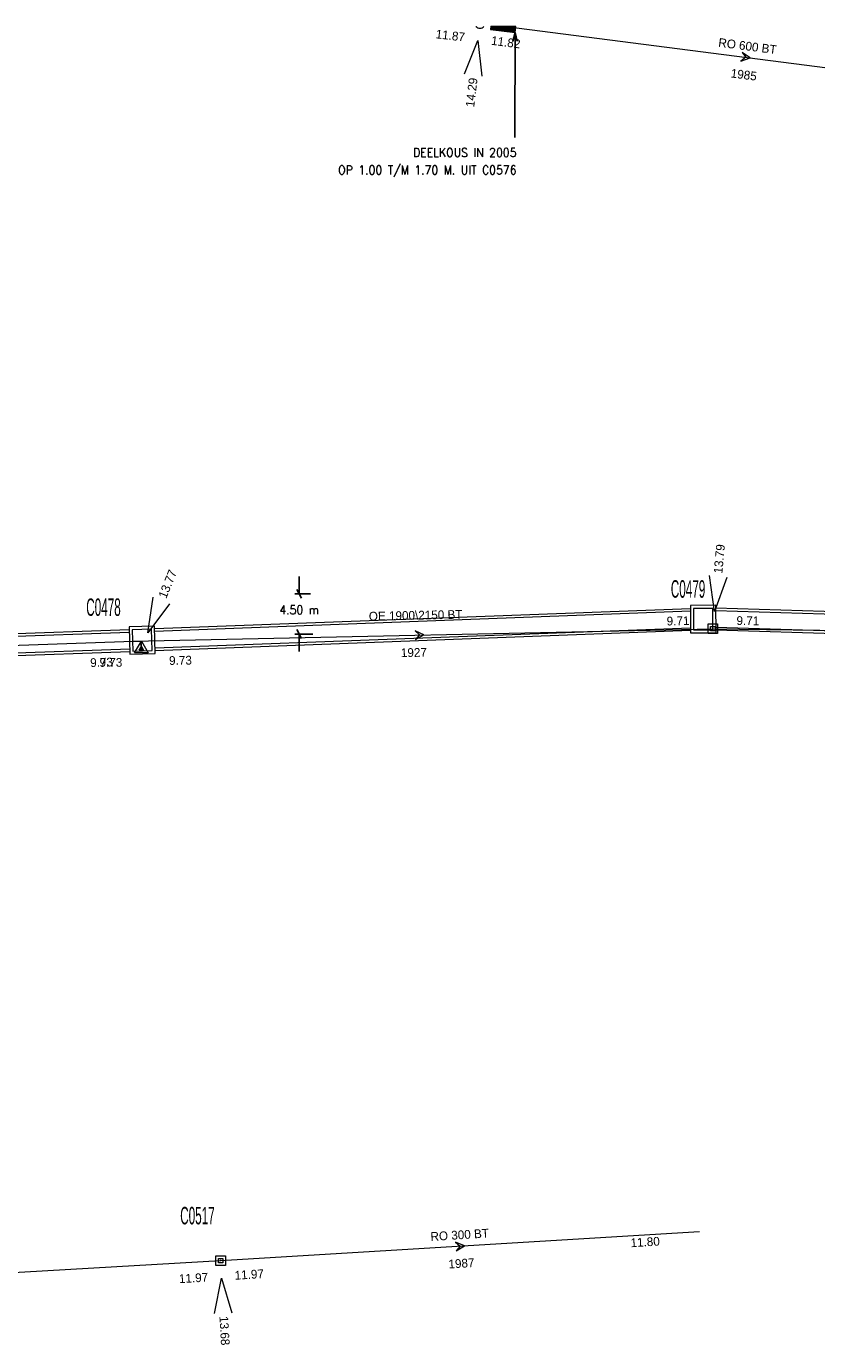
# Model space of a CAD drawing. Header units: metres. Extents: x 134532 to 134897, y 396007 to 396351.
# Tile 4 of 7: x 134643 to 134733, y 396200 to 396351. Entities that reach past the tile are written whole.
import ezdxf
from ezdxf.enums import TextEntityAlignment as Align

# ---------------------------------------------------------------- set-up
doc = ezdxf.new("R2010")
doc.units = ezdxf.units.M
doc.header["$MEASUREMENT"] = 0
doc.styles.get("Standard").update_dxf_attribs({"font": 'txt.shx'})
doc.styles.add('Style-ENGINEERING', font='ENGINEERING.shx')
doc.styles.add('Style-STANDARD', font='STANDARD.shx')
doc.dimstyles.get("Standard").update_dxf_attribs({"dimtxt": 180, "dimasz": 180, "dimexe": 180, "dimexo": 62.5, "dimgap": 90, "dimtad": 0, "dimtih": 1, "dimtoh": 1, "dimdec": 4, "dimzin": 1, "dimdsep": 46, "dimtxsty": 'Standard', "dimcen": 0.09, "dimadec": 0, "dimazin": 0, "dimtfac": 1, "dimtdec": 4, "dimtofl": 0, "dimtmove": 1, "dimatfit": 3, "dimfxl": 1, "dimtolj": 1, "dimtzin": 1, "dimarcsym": 0})

# ---------------------------------------------------------------- blocks, each defined once
blk = doc.blocks.new('IMENA_2')
at = {"color": 8, "linetype": 'Continuous', "lineweight": 0, "flags": 128}
for points in [[(0.77, -0.44), (-0.77, -0.44), (0, 0.89), (0.77, -0.44)], [(0.25, -0.14), (-0.25, -0.14), (0, 0.29), (0.25, -0.14)]]:
    blk.add_lwpolyline(points, close=True, dxfattribs=at)
at = {"color": 8, "linetype": 'Continuous', "lineweight": 0}
blk.add_point((0, 0), dxfattribs=at)
blk = doc.blocks.new('NAPRND_2')
at = {"color": 8, "linetype": 'Continuous', "lineweight": 0, "flags": 128}
blk.add_lwpolyline([(3.99, -1.05), (0, 0), (4.01, 0.95)], dxfattribs=at)
at = {"color": 8, "linetype": 'Continuous', "lineweight": 0, "style": 'Style-ENGINEERING'}
blk.add_text('13.77', height=1, dxfattribs=at).set_placement((6.02, 0), align=Align.MIDDLE_CENTER)
blk = doc.blocks.new('IMENV_2')
at = {"color": 8, "linetype": 'Continuous', "lineweight": 0, "flags": 128}
for points in [[(0.55, 0.55), (0.55, -0.55), (-0.55, -0.55), (-0.55, 0.55), (0.55, 0.55)], [(0.25, 0.25), (0.25, -0.25), (-0.25, -0.25), (-0.25, 0.25), (0.25, 0.25)]]:
    blk.add_lwpolyline(points, close=True, dxfattribs=at)
at = {"color": 8, "linetype": 'Continuous', "lineweight": 0}
blk.add_point((0, 0), dxfattribs=at)
blk = doc.blocks.new('NAPRND_3')
at = {"color": 8, "linetype": 'Continuous', "lineweight": 0, "flags": 128}
blk.add_lwpolyline([(3.99, -1.05), (0, 0), (4.01, 0.95)], dxfattribs=at)
at = {"color": 8, "linetype": 'Continuous', "lineweight": 0, "style": 'Style-ENGINEERING'}
blk.add_text('13.79', height=1, dxfattribs=at).set_placement((6.02, 0), align=Align.MIDDLE_CENTER)
blk = doc.blocks.new('IMENV_20')
at = {"color": 8, "linetype": 'Continuous', "lineweight": 0, "flags": 128}
for points in [[(0.55, 0.55), (0.55, -0.55), (-0.55, -0.55), (-0.55, 0.55), (0.55, 0.55)], [(0.25, 0.25), (0.25, -0.25), (-0.25, -0.25), (-0.25, 0.25), (0.25, 0.25)]]:
    blk.add_lwpolyline(points, close=True, dxfattribs=at)
at = {"color": 8, "linetype": 'Continuous', "lineweight": 0}
blk.add_point((0, 0), dxfattribs=at)
blk = doc.blocks.new('NAPRND_22')
at = {"color": 8, "linetype": 'Continuous', "lineweight": 0, "flags": 128}
blk.add_lwpolyline([(3.99, -1.05), (0, 0), (4.01, 0.95)], dxfattribs=at)
at = {"color": 8, "linetype": 'Continuous', "lineweight": 0, "style": 'Style-ENGINEERING'}
blk.add_text('13.68', height=1, dxfattribs=at).set_placement((6.02, 0), align=Align.MIDDLE_CENTER)
blk = doc.blocks.new('NAPRND_26')
at = {"color": 8, "linetype": 'Continuous', "lineweight": 0, "flags": 128}
blk.add_lwpolyline([(3.99, -1.05), (0, 0), (4.01, 0.95)], dxfattribs=at)
at = {"color": 8, "linetype": 'Continuous', "lineweight": 0, "style": 'Style-ENGINEERING'}
blk.add_text('14.29', height=1, rotation=180, dxfattribs=at).set_placement((5.99, 0), align=Align.MIDDLE_CENTER)
blk = doc.blocks.new('DIR_8')
at = {"color": 8, "linetype": 'Continuous', "lineweight": 0, "flags": 128}
blk.add_lwpolyline([(-0.5, 0.5), (0, 0), (-0.5, -0.5), (0.5, 0), (-0.5, 0.5)], close=True, dxfattribs=at)
blk = doc.blocks.new('DIR_30')
at = {"color": 8, "linetype": 'Continuous', "lineweight": 0, "flags": 128}
blk.add_lwpolyline([(-0.5, 0.5), (0, 0), (-0.5, -0.5), (0.5, 0), (-0.5, 0.5)], close=True, dxfattribs=at)
blk = doc.blocks.new('DIR_34')
at = {"color": 8, "linetype": 'Continuous', "lineweight": 0, "flags": 128}
blk.add_lwpolyline([(-0.5, 0.5), (0, 0), (-0.5, -0.5), (0.5, 0), (-0.5, 0.5)], close=True, dxfattribs=at)
blk = doc.blocks.new('*U144')
at = {"color": 8, "linetype": 'Continuous', "lineweight": 0, "flags": 128}
for points in [[(-1.23, 1.76), (-1.65, -1.36), (1.22, -1.76), (1.65, 1.36), (-1.23, 1.76)], [(-0.93, 1.36), (-1.26, -1.06), (0.93, -1.36), (1.26, 1.06), (-0.93, 1.36)]]:
    blk.add_lwpolyline(points, close=True, dxfattribs=at)
blk = doc.blocks.new('*U145')
at = {"color": 8, "linetype": 'Continuous', "lineweight": 0, "flags": 128}
for points in [[(-1.22, 1.76), (-1.65, -1.36), (1.23, -1.76), (1.65, 1.36), (-1.22, 1.76)], [(-0.93, 1.36), (-1.26, -1.06), (0.93, -1.36), (1.26, 1.06), (-0.93, 1.36)]]:
    blk.add_lwpolyline(points, close=True, dxfattribs=at)
blk = doc.blocks.new('*U151')
at = {"color": 8, "linetype": 'Continuous', "lineweight": 0}
for p, q in [((-28.75, 2.12), (28.75, 0.37)), ((-28.75, 1.82), (28.74, 0.07)), ((-28.74, -0.08), (28.68, -1.83)), ((-28.74, -0.38), (28.68, -2.12))]:
    blk.add_line(p, q, dxfattribs=at)
blk = doc.blocks.new('_Oblique_0.5')
at = {"color": 0, "linetype": 'ByBlock', "lineweight": -2}
for p, q in [((0, 0), (-1, 0)), ((0.5, 0.25), (-0.5, -0.25))]:
    blk.add_line(p, q, dxfattribs=at)
blk = doc.blocks.new('*D187')
at = {"color": 0, "linetype": 'Continuous', "lineweight": -2}
for p, q in [((134673.86, 396287.12), (134673.86, 396288.12)), ((134675.15, 396286.12), (134673.36, 396286.12)), ((134675.44, 396281.54), (134673.36, 396281.54)), ((134673.86, 396280.54), (134673.86, 396279.54))]:
    blk.add_line(p, q, dxfattribs=at)
at = {"layer": 'Defpoints', "color": 0, "linetype": 'Continuous'}
for p in [(134673.86, 396286.12), (134675.65, 396286.12), (134675.94, 396281.54)]:
    blk.add_point(p, dxfattribs=at)
at = {"color": 0, "linetype": 'Continuous', "lineweight": -2}
for p, rotation in [((134673.86, 396286.12), 270), ((134673.86, 396281.54), 90)]:
    blk.add_blockref('_Oblique_0.5', p, dxfattribs=dict(at, rotation=rotation))
at = {"color": 0, "linetype": 'Continuous', "lineweight": 0, "insert": (134673.86, 396284.3), "char_height": 1, "attachment_point": 5, "style": 'Style-STANDARD'}
blk.add_mtext('\\A1;4.50 m', dxfattribs=at)
blk = doc.blocks.new('*U154')
at = {"color": 8, "linetype": 'Continuous', "lineweight": 0}
for p, q in [((-26.68, 1.3), (34.57, 3.62)), ((-26.67, 1), (34.57, 3.32)), ((-26.62, -0.9), (34.58, 1.41)), ((-26.62, -1.2), (34.58, 1.11))]:
    blk.add_line(p, q, dxfattribs=at)
at = {"color": 8, "linetype": 'Continuous', "lineweight": 0, "style": 'Style-ENGINEERING'}
blk.add_text('9.73', height=1, rotation=2.0057, dxfattribs=at).set_placement((-32.77, -2.05), align=Align.TOP_CENTER)
blk = doc.blocks.new('*U155')
at = {"color": 8, "linetype": 'Continuous', "lineweight": 0}
for p, q in [((-31.19, 0.16), (31.13, 2.34)), ((-31.18, -0.14), (31.13, 2.04)), ((-31.09, -2.04), (31.18, 0.14)), ((-31.08, -2.34), (31.19, -0.16))]:
    blk.add_line(p, q, dxfattribs=at)
blk = doc.blocks.new('TerminatorOpen_0.5')
at = {"color": 0, "linetype": 'ByBlock', "lineweight": -2}
for q in [(-1, 0.25), (-1, 0), (-1, -0.25)]:
    blk.add_line((0, 0), q, dxfattribs=at)

msp = doc.modelspace()

# ---------------------------------------------------------------- hatches: boundary and pattern name
at = {"linetype": 'Continuous', "lineweight": 0}
h = msp.add_hatch(dxfattribs=at)
h.set_pattern_fill('HATCH', color=221, style=0, pattern_type=2)
h.set_pattern_definition([(37.9186, (134697.51312, 396351.14765), (-0.076818, 0.0986106), [])])
h.paths.add_polyline_path([(134698.624, 396350.972), (134695.757, 396350.972), (134695.715, 396350.633), (134698.538, 396350.282)])

# ---------------------------------------------------------------- linework, layer by layer
at = {"color": 8, "linetype": 'Continuous', "lineweight": 0, "flags": 128}
msp.add_lwpolyline([(134698.624, 396350.972), (134695.757, 396350.972), (134695.715, 396350.633), (134698.538, 396350.282), (134698.624, 396350.972)], close=True, dxfattribs=at)
for points in [[(134697.521, 396350.972), (134755.299, 396343.517)], [(134655.827, 396279.814), (134655.768, 396280.74), (134656.622, 396280.772), (134721.146, 396282.139)], [(134721.146, 396282.139), (134779.317, 396281.414), (134780.317, 396281.388), (134780.291, 396280.388)], [(134590.652, 396279.458), (134590.728, 396278.461), (134591.722, 396278.496), (134654.915, 396280.709), (134655.768, 396280.74), (134655.827, 396279.814)], [(134664.878, 396209.935), (134719.64, 396213.26)], [(134610.219, 396206.774), (134664.878, 396209.935)]]:
    msp.add_lwpolyline(points, dxfattribs=at)
at = {"color": 8, "linetype": 'Continuous', "lineweight": 0}
for start, end in [(220.13946, 222.25594), (222.34584, 319.86054)]:
    msp.add_arc((134694.528, 396351.358), 0.599, start, end, dxfattribs=at)

# ---------------------------------------------------------------- block references
for name, p, xscale, yscale, zscale, rotation in [('NAPRND_26', (134694.288, 396349.372), 1.000001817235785, 1.000001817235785, 1.000001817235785, 263.1043517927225), ('NAPRND_3', (134721.33, 396284.13), 1.000001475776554, 1.000001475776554, 1.000001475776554, 84.73126875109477), ('NAPRND_2', (134656.574, 396281.669), 0.9999998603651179, 0.9999998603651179, 0.9999998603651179, 68.06358190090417), ('*U145', (134720.052, 396283.241), 0.9999985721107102, 0.9999985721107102, 0.9999985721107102, 8.083503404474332), ('*U144', (134655.927, 396280.838), 1.000002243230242, 1.000002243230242, 1.000002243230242, 9.339156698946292), ('DIR_8', (134687.628, 396281.428), 0.9945940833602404, 0.9945940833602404, 0.9945940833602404, 1.084200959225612), ('DIR_30', (134692.258, 396211.597), 0.9895333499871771, 0.9895333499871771, 0.9895333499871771, 3.474248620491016), ('NAPRND_22', (134664.993, 396207.938), 1.000001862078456, 1.000001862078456, 1.000001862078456, 273.2874975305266)]:
    msp.add_blockref(name, p, dxfattribs=dict(at, xscale=xscale, yscale=yscale, zscale=zscale, rotation=rotation))
at = {"color": 8, "linetype": 'Continuous', "lineweight": 0, "rotation": 352.6480095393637}
msp.add_blockref('DIR_34', (134724.914, 396347.438), dxfattribs=at)
at = {"color": 8, "linetype": 'Continuous', "lineweight": 0}
for name, p in [('*U154', (134684.028, 396280.853)), ('*U151', (134750.248, 396282.4)), ('IMENV_2', (134721.146, 396282.139)), ('*U155', (134623.316, 396279.704)), ('IMENA_2', (134655.827, 396279.814)), ('IMENV_20', (134664.878, 396209.935))]:
    msp.add_blockref(name, p, dxfattribs=at)

# ---------------------------------------------------------------- texts
at = {"color": 8, "linetype": 'Continuous', "lineweight": 0, "style": 'Style-ENGINEERING'}
for s, rotation, p in [('11.87', 353.56081, (134691.146, 396349.928)), ('11.82', 352.64801, (134697.48, 396349.163)), ('RO 600 BT', 352.64801, (134725.109, 396348.723)), ('1985', 352.64801, (134724.687, 396345.45)), ('OE 1900\\2150 BT', 1.21368, (134687.175, 396283.679)), ('9.71', 1.21368, (134717.166, 396283.041)), ('9.71', 359.28594, (134725.151, 396283.057)), ('9.73', 1.21368, (134660.295, 396278.528)), ('1927', 1.21368, (134686.971, 396279.425)), ('9.73', 0.31296, (134652.347, 396278.295)), ('RO 300 BT', 3.47425, (134692.212, 396212.883)), ('11.80', 3.47425, (134713.409, 396212.064)), ('1987', 3.47425, (134692.41, 396209.624)), ('11.97', 3.3098, (134661.786, 396207.952)), ('11.97', 3.47425, (134668.155, 396208.35))]:
    msp.add_text(s, height=1, rotation=rotation, dxfattribs=at).set_placement(p, align=Align.MIDDLE_CENTER)
at = {"color": 8, "linetype": 'Continuous', "lineweight": 0, "style": 'Style-ENGINEERING', "width": 0.5}
for s, p in [('C0479', (134718.313, 396286.687)), ('C0478', (134651.494, 396284.607)), ('C0517', (134662.236, 396215.078))]:
    msp.add_text(s, height=2, dxfattribs=at).set_placement(p, align=Align.MIDDLE_CENTER)
at = {"color": 8, "linetype": 'Continuous', "lineweight": 0, "insert": (134698.704, 396337.064), "char_height": 1, "attachment_point": 3, "line_spacing_factor": 1.199999, "style": 'Style-STANDARD'}
msp.add_mtext('DEELKOUS IN 2005\\POP 1.00 T/M 1.70 M. UIT C0576\\P', dxfattribs=at)

# ---------------------------------------------------------------- dimensions: what is measured, and where the dimension line sits
at = {"color": 8, "linetype": 'Continuous', "lineweight": 0}
dim = msp.add_linear_dim(base=(134673.863, 396286.117), p1=(134675.937, 396281.541), p2=(134675.647, 396286.117), angle=90, text='4.50 m', dimstyle='Standard', override={"dimtxt": 1, "dimasz": 1, "dimexe": 0.5, "dimexo": 0.5, "dimgap": 0.5, "dimdec": 2, "dimzin": 11, "dimtxsty": 'Style-STANDARD', "dimblk": '_Oblique_0.5', "dimtdec": 2, "dimtmove": 0, "dimatfit": 1, "dimfrac": 2, "dimtzin": 11}, dxfattribs=at)
dim.commit()
dim.dimension.update_dxf_attribs({"geometry": '*D187', "text_midpoint": (134673.863, 396284.304), "dimtype": 160})

# ---------------------------------------------------------------- leaders
msp.add_leader([(134698.538, 396350.282), (134698.526, 396338.292)], dimstyle='Standard', override={"dimtxt": 1, "dimasz": 1, "dimgap": 0.5, "dimtxsty": 'Style-STANDARD', "dimldrblk": 'TerminatorOpen_0.5'}, dxfattribs=at)

doc.saveas('drawing.dxf')
